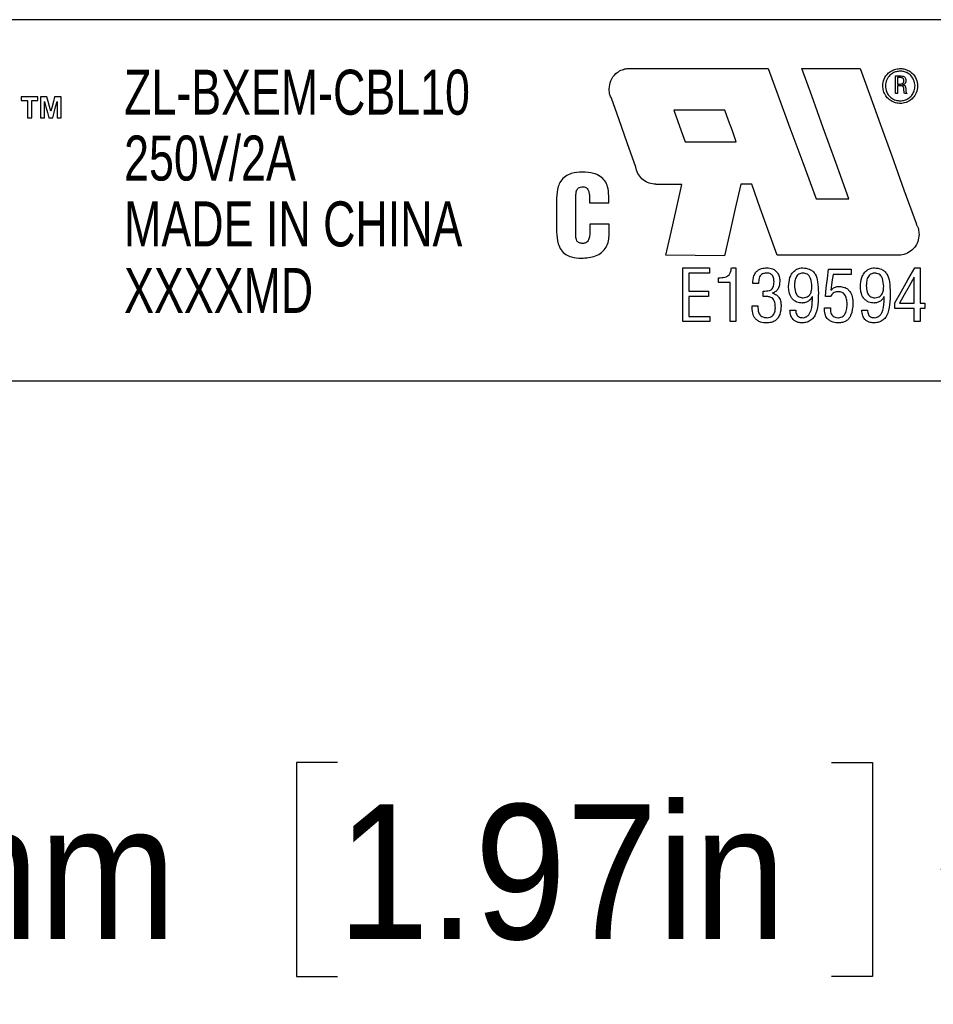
# Model space of a CAD drawing. Header units: millimetres. Extents: x 22 to 427, y 5 to 272.
# Tile 17 of 21: x 194 to 215, y 214 to 237. Entities that reach past the tile are written whole.
import ezdxf

# ---------------------------------------------------------------- set-up
doc = ezdxf.new("R2010")
doc.units = ezdxf.units.MM
doc.layers.add('2-TEXT', color=140, linetype='Continuous')
doc.layers.add('TEXT', color=140, linetype='Continuous')
doc.styles.add('SLDTEXTSTYLE0', font='Gothic.ttf', dxfattribs={"width": 0.913})
doc.styles.add('SLDTEXTSTYLE3', font='ARIALN.TTF', dxfattribs={"width": 0.87})
doc.dimstyles.new('SLDDIMSTYLE0', dxfattribs={"dimtxt": 3.175, "dimasz": 3.302, "dimexe": 0, "dimexo": 0.0625, "dimgap": 0.79375, "dimtad": 0, "dimtih": 1, "dimtoh": 1, "dimdec": 1, "dimrnd": 1e-09, "dimzin": 12, "dimdsep": 46, "dimtxsty": 'SLDTEXTSTYLE0', "dimsah": 1, "dimcen": 0.09, "dimadec": 0, "dimazin": 3, "dimtfac": 1, "dimtdec": 1, "dimtofl": 0, "dimtmove": 0, "dimatfit": 3, "dimfxl": 0, "dimfrac": 2, "dimtolj": 1, "dimtzin": 12, "dimarcsym": 0})

# ---------------------------------------------------------------- blocks, each defined once
blk = doc.blocks.new('_D_4')
at = {"layer": 'TEXT', "color": 140}
for p, q in [((229.36, 227.265), (229.36, 213.857)), ((261.11, 224.37), (261.11, 213.857)), ((201.396, 219.552), (200.429, 219.552)), ((200.429, 219.552), (200.429, 214.511)), ((213.033, 219.552), (214.001, 219.552)), ((214.001, 219.552), (214.001, 214.511)), ((229.36, 217.032), (215.612, 217.032)), ((261.11, 217.032), (229.36, 217.032)), ((200.429, 214.511), (201.396, 214.511)), ((214.001, 214.511), (213.033, 214.511))]:
    blk.add_line(p, q, dxfattribs=at)
for points in [[(229.36, 217.032), (232.662, 216.524), (232.662, 217.54)], [(261.11, 217.032), (257.808, 217.54), (257.808, 216.524)]]:
    blk.add_solid(points, dxfattribs=at)
at = {"layer": 'TEXT', "color": 140, "char_height": 3.175, "attachment_point": 1, "style": 'SLDTEXTSTYLE0'}
for s, insert in [('50mm', (186.832, 218.567)), ('1.97in', (201.396, 218.567))]:
    blk.add_mtext(s, dxfattribs=dict(at, insert=insert))

msp = doc.modelspace()

# ---------------------------------------------------------------- linework, layer by layer
at = {"color": 7, "linetype": 'Continuous', "lineweight": 25}
for p, q in [((229.36, 237.035), (178.56, 237.035)), ((208.299, 235.888), (211.542, 235.888)), ((212.334, 235.887), (213.708, 235.888)), ((214.538, 235.714), (214.646, 235.714)), ((214.65, 235.672), (214.585, 235.672)), ((214.585, 235.521), (214.658, 235.521)), ((214.707, 235.503), (214.707, 235.502)), ((214.806, 235.304), (214.806, 235.294)), ((193.948, 235.218), (193.948, 235.134)), ((194.343, 235.218), (193.948, 235.218)), ((193.948, 235.134), (194.095, 235.134)), ((194.095, 235.134), (194.095, 234.721)), ((194.196, 235.134), (194.343, 235.134)), ((194.196, 234.721), (194.196, 235.134)), ((194.343, 235.134), (194.343, 235.218)), ((194.406, 235.218), (194.406, 234.721)), ((194.556, 235.218), (194.406, 235.218)), ((194.499, 234.721), (194.499, 235.112)), ((194.886, 235.218), (194.735, 235.218)), ((194.793, 235.112), (194.793, 234.721)), ((194.886, 234.721), (194.886, 235.218)), ((210.523, 234.905), (209.324, 234.905)), ((194.095, 234.721), (194.196, 234.721)), ((194.406, 234.721), (194.499, 234.721)), ((194.597, 234.721), (194.694, 234.721)), ((194.793, 234.721), (194.886, 234.721)), ((209.586, 234.163), (210.791, 234.163)), ((208.9, 233.154), (208.9, 233.16)), ((209.512, 233.154), (208.9, 233.154)), ((211.154, 233.161), (210.897, 233.161)), ((207.334, 232.726), (207.788, 232.726)), ((207.788, 232.726), (207.788, 232.889)), ((212.669, 232.82), (213.442, 232.82)), ((207.342, 232.223), (207.342, 232.047)), ((207.796, 232.223), (207.342, 232.223)), ((215.032, 232.224), (215.029, 232.223)), ((210.514, 231.478), (209.133, 231.49)), ((214.627, 231.49), (211.757, 231.49)), ((209.534, 229.927), (209.534, 231.194)), ((209.534, 231.194), (210.164, 231.194)), ((210.164, 231.194), (210.164, 231.07)), ((210.676, 231.194), (210.782, 231.194)), ((210.782, 231.194), (210.782, 229.927)), ((212.356, 231.194), (212.356, 231.193)), ((212.961, 231.162), (213.496, 231.162)), ((213.496, 231.162), (213.496, 231.039)), ((214.047, 231.194), (214.047, 231.193)), ((214.995, 231.194), (215.12, 231.194)), ((215.12, 231.194), (215.12, 230.364)), ((209.67, 231.07), (209.67, 230.646)), ((210.164, 231.07), (209.67, 231.07)), ((213.496, 231.039), (213.072, 231.039)), ((214.984, 230.973), (214.981, 230.973)), ((214.984, 230.364), (214.984, 230.973)), ((209.67, 230.646), (210.134, 230.646)), ((210.134, 230.646), (210.134, 230.522)), ((210.646, 230.851), (210.376, 230.851)), ((210.646, 229.927), (210.646, 230.851)), ((211.315, 230.822), (211.178, 230.822)), ((212.573, 230.755), (212.573, 230.755)), ((213.016, 230.67), (213.019, 230.666)), ((214.264, 230.755), (214.264, 230.755)), ((210.134, 230.522), (209.67, 230.522)), ((209.67, 230.522), (209.67, 230.051)), ((211.645, 230.6), (211.645, 230.596)), ((212.587, 230.518), (212.583, 230.518)), ((213.009, 230.515), (212.889, 230.515)), ((214.278, 230.518), (214.274, 230.518)), ((211.162, 230.298), (211.3, 230.298)), ((212.056, 230.2), (212.192, 230.2)), ((212.868, 230.253), (213.007, 230.252)), ((213.747, 230.2), (213.883, 230.2)), ((214.528, 230.24), (214.528, 230.367)), ((214.984, 230.24), (214.528, 230.24)), ((214.636, 230.364), (214.984, 230.364)), ((214.984, 229.927), (214.984, 230.24)), ((215.12, 230.364), (215.233, 230.364)), ((215.233, 230.24), (215.12, 230.24)), ((215.12, 230.24), (215.12, 229.927)), ((215.233, 230.364), (215.233, 230.24)), ((209.67, 230.051), (210.168, 230.051)), ((210.168, 230.051), (210.168, 229.927)), ((210.168, 229.927), (209.534, 229.927)), ((210.782, 229.927), (210.646, 229.927)), ((215.12, 229.927), (214.984, 229.927)), ((178.56, 228.535), (229.36, 228.535))]:
    msp.add_line(p, q, dxfattribs=at)
at = {"color": 7, "linetype": 'Continuous', "lineweight": 25, "flags": 128}
for points in [[(211.542, 235.888), (211.78, 235.24), (212.055, 234.491), (212.356, 233.674), (212.669, 232.82)], [(213.442, 232.82), (213.134, 233.674), (212.838, 234.491), (212.568, 235.239), (212.334, 235.887)], [(213.708, 235.888), (213.927, 235.282), (214.178, 234.587), (214.452, 233.827), (214.74, 233.03), (215.032, 232.224)], [(214.538, 235.294), (214.538, 235.439), (214.538, 235.579), (214.538, 235.714)], [(214.585, 235.672), (214.585, 235.598), (214.585, 235.521)], [(214.585, 235.294), (214.561, 235.294), (214.538, 235.294)], [(214.666, 235.479), (214.625, 235.479), (214.585, 235.479)], [(214.585, 235.479), (214.585, 235.418), (214.585, 235.357), (214.585, 235.294)], [(214.806, 235.294), (214.779, 235.294), (214.752, 235.294)], [(194.499, 235.112), (194.531, 234.984), (194.564, 234.854), (194.597, 234.721)], [(194.646, 234.879), (194.616, 234.994), (194.586, 235.107), (194.556, 235.218)], [(194.735, 235.218), (194.706, 235.107), (194.677, 234.994), (194.646, 234.879)], [(194.694, 234.721), (194.728, 234.854), (194.76, 234.984), (194.793, 235.112)], [(208.425, 233.563), (208.223, 234.133), (208.031, 234.676), (207.851, 235.184)], [(209.324, 234.905), (209.409, 234.665), (209.496, 234.418), (209.586, 234.163)], [(210.791, 234.163), (210.7, 234.418), (210.61, 234.665), (210.523, 234.905)], [(209.133, 231.49), (209.257, 232.035), (209.384, 232.593), (209.512, 233.154)], [(210.897, 233.161), (210.768, 232.593), (210.639, 232.029), (210.514, 231.478)], [(211.757, 231.49), (211.56, 232.037), (211.357, 232.597), (211.154, 233.161)], [(206.56, 232.832), (206.56, 232.566), (206.56, 232.3), (206.56, 232.037)], [(207.011, 231.941), (207.012, 232.258), (207.013, 232.578), (207.014, 232.899)], [(207.334, 232.85), (207.334, 232.788), (207.334, 232.726)], [(207.796, 231.985), (207.796, 232.064), (207.796, 232.143), (207.796, 232.223)], [(212.889, 230.515), (212.912, 230.724), (212.936, 230.94), (212.961, 231.162)], [(214.528, 230.367), (214.678, 230.631), (214.834, 230.908), (214.995, 231.194)], [(210.376, 230.851), (210.376, 230.905), (210.376, 230.959)], [(213.072, 231.039), (213.053, 230.914), (213.034, 230.791), (213.016, 230.67)], [(214.981, 230.973), (214.862, 230.763), (214.747, 230.56), (214.636, 230.364)], [(211.428, 230.522), (211.428, 230.584), (211.427, 230.645)]]:
    msp.add_lwpolyline(points, dxfattribs=at)
at = {"color": 7, "linetype": 'Continuous', "lineweight": 25}
for points, knots in [([(207.796, 235.407), (207.804, 235.471), (207.819, 235.606), (207.933, 235.758), (208.066, 235.846), (208.179, 235.883), (208.249, 235.887), (208.278, 235.889)], [0, 0, 0, 0, 0.2529, 0.535011, 0.721202, 0.881986, 1, 1, 1, 1]), ([(208.278, 235.889), (208.28, 235.889), (208.284, 235.889), (208.291, 235.888), (208.296, 235.888), (208.299, 235.888)], [0, 0, 0, 0, 0.253144, 0.50574, 1, 1, 1, 1]), ([(214.242, 235.476), (214.248, 235.529), (214.261, 235.644), (214.358, 235.773), (214.472, 235.848), (214.579, 235.882), (214.683, 235.887), (214.789, 235.866), (214.896, 235.813), (215.001, 235.711), (215.056, 235.586), (215.061, 235.502), (215.063, 235.476)], [0, 0, 0, 0, 0.124079, 0.267361, 0.360378, 0.441598, 0.527125, 0.601786, 0.691267, 0.803872, 0.938495, 1, 1, 1, 1]), ([(214.652, 235.823), (214.621, 235.821), (214.561, 235.816), (214.47, 235.777), (214.38, 235.705), (214.312, 235.587), (214.294, 235.438), (214.339, 235.301), (214.424, 235.203), (214.521, 235.145), (214.6, 235.127), (214.645, 235.126), (214.652, 235.126)], [0, 0, 0, 0, 0.0847635, 0.1642853, 0.2695583, 0.3987962, 0.5271342, 0.6735817, 0.7803597, 0.8771676, 0.9790249, 1, 1, 1, 1]), ([(214.652, 235.126), (214.686, 235.129), (214.753, 235.134), (214.844, 235.178), (214.921, 235.245), (214.98, 235.337), (215.008, 235.456), (214.991, 235.594), (214.919, 235.712), (214.824, 235.783), (214.736, 235.818), (214.679, 235.821), (214.652, 235.823)], [0, 0, 0, 0, 0.09342, 0.183542, 0.273038, 0.370517, 0.478817, 0.602346, 0.744949, 0.842695, 0.926062, 1, 1, 1, 1]), ([(214.646, 235.714), (214.667, 235.714), (214.698, 235.713), (214.738, 235.7), (214.764, 235.682), (214.786, 235.646), (214.787, 235.615), (214.787, 235.595)], [0, 0, 0, 0, 0.285978, 0.437027, 0.576026, 0.722997, 1, 1, 1, 1]), ([(214.739, 235.598), (214.738, 235.61), (214.737, 235.629), (214.724, 235.65), (214.708, 235.663), (214.686, 235.671), (214.666, 235.672), (214.653, 235.672), (214.65, 235.672)], [0, 0, 0, 0, 0.260601, 0.411226, 0.5512, 0.704522, 0.937284, 1, 1, 1, 1]), ([(214.658, 235.521), (214.668, 235.522), (214.686, 235.523), (214.709, 235.532), (214.725, 235.546), (214.738, 235.569), (214.739, 235.588), (214.739, 235.598)], [0, 0, 0, 0, 0.2401, 0.409517, 0.565808, 0.748185, 1, 1, 1, 1]), ([(214.787, 235.595), (214.785, 235.578), (214.781, 235.552), (214.758, 235.524), (214.734, 235.509), (214.715, 235.505), (214.707, 235.503)], [0, 0, 0, 0, 0.363629, 0.575236, 0.809669, 1, 1, 1, 1]), ([(214.707, 235.502), (214.717, 235.501), (214.733, 235.499), (214.754, 235.49), (214.768, 235.477), (214.777, 235.454), (214.78, 235.435), (214.781, 235.424)], [0, 0, 0, 0, 0.255666, 0.399593, 0.532698, 0.72268, 1, 1, 1, 1]), ([(207.851, 235.184), (207.838, 235.212), (207.816, 235.261), (207.799, 235.336), (207.797, 235.383), (207.796, 235.407)], [0, 0, 0, 0, 0.390948, 0.696599, 1, 1, 1, 1]), ([(215.063, 235.476), (215.056, 235.42), (215.045, 235.317), (214.961, 235.193), (214.854, 235.108), (214.729, 235.064), (214.602, 235.061), (214.487, 235.093), (214.386, 235.155), (214.305, 235.245), (214.251, 235.356), (214.245, 235.437), (214.242, 235.476)], [0, 0, 0, 0, 0.12826, 0.238553, 0.338273, 0.444336, 0.539559, 0.630381, 0.719069, 0.811328, 0.911546, 1, 1, 1, 1]), ([(214.738, 235.401), (214.736, 235.417), (214.735, 235.438), (214.719, 235.462), (214.703, 235.473), (214.684, 235.478), (214.672, 235.479), (214.666, 235.479)], [0, 0, 0, 0, 0.373968, 0.526356, 0.693196, 0.852464, 1, 1, 1, 1]), ([(214.752, 235.294), (214.749, 235.305), (214.744, 235.325), (214.739, 235.361), (214.738, 235.386), (214.738, 235.401)], [0, 0, 0, 0, 0.2958978, 0.5865097, 1, 1, 1, 1]), ([(214.781, 235.424), (214.782, 235.411), (214.783, 235.389), (214.786, 235.358), (214.789, 235.34), (214.79, 235.33)], [0, 0, 0, 0, 0.3988224, 0.6982102, 1, 1, 1, 1]), ([(214.79, 235.33), (214.791, 235.326), (214.793, 235.318), (214.796, 235.311), (214.799, 235.307), (214.802, 235.305), (214.805, 235.304), (214.806, 235.304), (214.806, 235.304)], [0, 0, 0, 0, 0.428961, 0.662951, 0.776242, 0.87517, 0.953929, 1, 1, 1, 1]), ([(207.169, 233.449), (207.079, 233.444), (206.937, 233.437), (206.759, 233.354), (206.652, 233.243), (206.572, 233.066), (206.565, 232.925), (206.56, 232.832)], [0, 0, 0, 0, 0.268002, 0.423794, 0.58033, 0.722578, 1, 1, 1, 1]), ([(207.788, 232.889), (207.784, 232.961), (207.777, 233.084), (207.703, 233.244), (207.586, 233.358), (207.402, 233.437), (207.256, 233.445), (207.169, 233.449)], [0, 0, 0, 0, 0.224722, 0.384048, 0.544155, 0.727411, 1, 1, 1, 1]), ([(208.9, 233.16), (208.846, 233.165), (208.738, 233.176), (208.595, 233.258), (208.486, 233.378), (208.439, 233.489), (208.427, 233.552), (208.425, 233.563)], [0, 0, 0, 0, 0.238137, 0.476071, 0.713003, 0.95121, 1, 1, 1, 1]), ([(207.014, 232.899), (207.015, 232.927), (207.016, 232.973), (207.034, 233.029), (207.06, 233.065), (207.1, 233.09), (207.145, 233.1), (207.177, 233.1), (207.19, 233.1)], [0, 0, 0, 0, 0.271572, 0.434942, 0.563497, 0.692391, 0.873619, 1, 1, 1, 1]), ([(207.19, 233.1), (207.203, 233.099), (207.229, 233.097), (207.267, 233.074), (207.301, 233.032), (207.33, 232.955), (207.332, 232.89), (207.334, 232.85)], [0, 0, 0, 0, 0.123166, 0.246527, 0.394578, 0.628107, 1, 1, 1, 1]), ([(206.56, 232.037), (206.564, 231.943), (206.571, 231.797), (206.655, 231.612), (206.768, 231.503), (206.935, 231.431), (207.062, 231.424), (207.141, 231.42)], [0, 0, 0, 0, 0.286583, 0.448424, 0.612764, 0.758259, 1, 1, 1, 1]), ([(207.342, 232.047), (207.341, 232.015), (207.34, 231.95), (207.323, 231.869), (207.289, 231.813), (207.251, 231.783), (207.21, 231.77), (207.185, 231.769), (207.174, 231.769)], [0, 0, 0, 0, 0.263487, 0.527951, 0.659292, 0.792806, 0.911872, 1, 1, 1, 1]), ([(215.029, 232.223), (215.039, 232.203), (215.061, 232.164), (215.089, 232.082), (215.093, 232.019), (215.096, 231.978)], [0, 0, 0, 0, 0.260252, 0.519769, 1, 1, 1, 1]), ([(207.174, 231.769), (207.148, 231.77), (207.107, 231.773), (207.06, 231.8), (207.031, 231.835), (207.014, 231.884), (207.012, 231.921), (207.011, 231.941)], [0, 0, 0, 0, 0.288101, 0.437927, 0.586938, 0.77887, 1, 1, 1, 1]), ([(207.141, 231.42), (207.256, 231.427), (207.426, 231.438), (207.626, 231.55), (207.731, 231.675), (207.788, 231.827), (207.793, 231.932), (207.796, 231.985)], [0, 0, 0, 0, 0.346228, 0.514385, 0.681483, 0.83708, 1, 1, 1, 1]), ([(215.096, 231.978), (215.091, 231.922), (215.079, 231.812), (214.992, 231.665), (214.864, 231.552), (214.732, 231.499), (214.651, 231.492), (214.627, 231.49)], [0, 0, 0, 0, 0.221721, 0.44276, 0.671952, 0.90282, 1, 1, 1, 1]), ([(210.376, 230.959), (210.424, 230.96), (210.495, 230.963), (210.578, 230.995), (210.626, 231.034), (210.662, 231.101), (210.67, 231.159), (210.676, 231.194)], [0, 0, 0, 0, 0.3337838, 0.485445, 0.6020568, 0.7560425, 1, 1, 1, 1]), ([(211.178, 230.822), (211.181, 230.887), (211.186, 230.983), (211.248, 231.09), (211.31, 231.147), (211.4, 231.186), (211.469, 231.19), (211.512, 231.193)], [0, 0, 0, 0, 0.338073, 0.497319, 0.635525, 0.776994, 1, 1, 1, 1]), ([(211.512, 231.193), (211.556, 231.19), (211.63, 231.183), (211.718, 231.129), (211.779, 231.057), (211.811, 230.971), (211.814, 230.909), (211.816, 230.882)], [0, 0, 0, 0, 0.269119, 0.447875, 0.621223, 0.837202, 1, 1, 1, 1]), ([(212.023, 230.752), (212.028, 230.823), (212.036, 230.935), (212.106, 231.073), (212.188, 231.152), (212.278, 231.188), (212.333, 231.192), (212.356, 231.194)], [0, 0, 0, 0, 0.345786, 0.537286, 0.737356, 0.885709, 1, 1, 1, 1]), ([(212.356, 231.193), (212.412, 231.187), (212.498, 231.177), (212.598, 231.116), (212.673, 231.019), (212.718, 230.841), (212.722, 230.692), (212.725, 230.605)], [0, 0, 0, 0, 0.210931, 0.323786, 0.433483, 0.668292, 1, 1, 1, 1]), ([(213.714, 230.752), (213.719, 230.823), (213.727, 230.935), (213.797, 231.073), (213.879, 231.152), (213.97, 231.188), (214.024, 231.192), (214.047, 231.194)], [0, 0, 0, 0, 0.345785, 0.537282, 0.737352, 0.88571, 1, 1, 1, 1]), ([(214.047, 231.193), (214.103, 231.187), (214.189, 231.177), (214.289, 231.116), (214.364, 231.019), (214.409, 230.841), (214.414, 230.692), (214.417, 230.605)], [0, 0, 0, 0, 0.210927, 0.323786, 0.433483, 0.668292, 1, 1, 1, 1]), ([(211.509, 231.07), (211.482, 231.068), (211.439, 231.065), (211.386, 231.041), (211.349, 231.004), (211.319, 230.929), (211.316, 230.864), (211.315, 230.822)], [0, 0, 0, 0, 0.221137, 0.348347, 0.472521, 0.647735, 1, 1, 1, 1]), ([(211.427, 230.645), (211.477, 230.647), (211.54, 230.65), (211.611, 230.674), (211.643, 230.703), (211.673, 230.765), (211.677, 230.822), (211.68, 230.862)], [0, 0, 0, 0, 0.37574, 0.483308, 0.567372, 0.696091, 1, 1, 1, 1]), ([(211.68, 230.862), (211.678, 230.896), (211.676, 230.946), (211.652, 231.005), (211.624, 231.039), (211.582, 231.062), (211.541, 231.069), (211.515, 231.07), (211.509, 231.07)], [0, 0, 0, 0, 0.324774, 0.483395, 0.609501, 0.740135, 0.943168, 1, 1, 1, 1]), ([(211.816, 230.882), (211.812, 230.827), (211.807, 230.742), (211.74, 230.647), (211.684, 230.614), (211.651, 230.602), (211.645, 230.6)], [0, 0, 0, 0, 0.461023, 0.699057, 0.949818, 1, 1, 1, 1]), ([(212.361, 231.07), (212.336, 231.067), (212.295, 231.062), (212.243, 231.033), (212.196, 230.977), (212.167, 230.888), (212.163, 230.813), (212.162, 230.777)], [0, 0, 0, 0, 0.185666, 0.314335, 0.439148, 0.727416, 1, 1, 1, 1]), ([(212.573, 230.755), (212.568, 230.819), (212.561, 230.907), (212.513, 231.004), (212.466, 231.044), (212.415, 231.065), (212.379, 231.068), (212.361, 231.07)], [0, 0, 0, 0, 0.4469296, 0.6183483, 0.7442343, 0.8736689, 1, 1, 1, 1]), ([(214.052, 231.07), (214.028, 231.067), (213.986, 231.062), (213.934, 231.033), (213.887, 230.977), (213.858, 230.888), (213.855, 230.813), (213.853, 230.777)], [0, 0, 0, 0, 0.185659, 0.314329, 0.439143, 0.727414, 1, 1, 1, 1]), ([(214.264, 230.755), (214.259, 230.819), (214.252, 230.907), (214.204, 231.004), (214.158, 231.044), (214.106, 231.065), (214.07, 231.068), (214.052, 231.07)], [0, 0, 0, 0, 0.4469251, 0.6183427, 0.7442279, 0.8736697, 1, 1, 1, 1]), ([(212.346, 230.365), (212.303, 230.37), (212.232, 230.376), (212.145, 230.425), (212.076, 230.504), (212.029, 230.617), (212.025, 230.709), (212.023, 230.752)], [0, 0, 0, 0, 0.225302, 0.372871, 0.512217, 0.775221, 1, 1, 1, 1]), ([(212.162, 230.777), (212.165, 230.724), (212.17, 230.641), (212.215, 230.547), (212.268, 230.508), (212.316, 230.493), (212.348, 230.49), (212.363, 230.489)], [0, 0, 0, 0, 0.402253, 0.624218, 0.753905, 0.889427, 1, 1, 1, 1]), ([(212.363, 230.489), (212.388, 230.491), (212.431, 230.495), (212.486, 230.521), (212.532, 230.569), (212.566, 230.649), (212.571, 230.717), (212.573, 230.755)], [0, 0, 0, 0, 0.196139, 0.336042, 0.469209, 0.703743, 1, 1, 1, 1]), ([(213.188, 230.632), (213.165, 230.63), (213.125, 230.628), (213.073, 230.602), (213.034, 230.565), (213.018, 230.533), (213.009, 230.515)], [0, 0, 0, 0, 0.297632, 0.526709, 0.744605, 1, 1, 1, 1]), ([(213.019, 230.666), (213.032, 230.679), (213.058, 230.705), (213.101, 230.731), (213.144, 230.747), (213.176, 230.753), (213.203, 230.754), (213.216, 230.755), (213.222, 230.755)], [0, 0, 0, 0, 0.234664, 0.483875, 0.65389, 0.831981, 0.915881, 1, 1, 1, 1]), ([(213.401, 230.33), (213.4, 230.364), (213.398, 230.434), (213.374, 230.519), (213.336, 230.581), (213.29, 230.612), (213.239, 230.628), (213.205, 230.63), (213.188, 230.632)], [0, 0, 0, 0, 0.245531, 0.49731, 0.621149, 0.753932, 0.878663, 1, 1, 1, 1]), ([(213.222, 230.755), (213.261, 230.751), (213.328, 230.744), (213.411, 230.7), (213.478, 230.627), (213.53, 230.508), (213.536, 230.407), (213.54, 230.352)], [0, 0, 0, 0, 0.203466, 0.343897, 0.47799, 0.714535, 1, 1, 1, 1]), ([(214.037, 230.365), (213.994, 230.37), (213.923, 230.376), (213.837, 230.425), (213.768, 230.504), (213.721, 230.617), (213.716, 230.709), (213.714, 230.752)], [0, 0, 0, 0, 0.225303, 0.372873, 0.512214, 0.77522, 1, 1, 1, 1]), ([(213.853, 230.777), (213.856, 230.724), (213.862, 230.641), (213.906, 230.547), (213.959, 230.508), (214.007, 230.493), (214.04, 230.49), (214.054, 230.489)], [0, 0, 0, 0, 0.402252, 0.624212, 0.753905, 0.889427, 1, 1, 1, 1]), ([(214.054, 230.489), (214.079, 230.491), (214.122, 230.495), (214.178, 230.521), (214.223, 230.569), (214.258, 230.649), (214.262, 230.717), (214.264, 230.755)], [0, 0, 0, 0, 0.19614, 0.336043, 0.469211, 0.703742, 1, 1, 1, 1]), ([(211.711, 230.252), (211.71, 230.294), (211.708, 230.355), (211.683, 230.429), (211.652, 230.472), (211.601, 230.503), (211.524, 230.522), (211.463, 230.522), (211.428, 230.522)], [0, 0, 0, 0, 0.268332, 0.392888, 0.495593, 0.605948, 0.774075, 1, 1, 1, 1]), ([(211.645, 230.596), (211.678, 230.585), (211.738, 230.565), (211.807, 230.489), (211.842, 230.398), (211.845, 230.33), (211.847, 230.299)], [0, 0, 0, 0, 0.264688, 0.477203, 0.765738, 1, 1, 1, 1]), ([(212.725, 230.605), (212.723, 230.512), (212.717, 230.329), (212.678, 230.108), (212.58, 229.977), (212.487, 229.921), (212.404, 229.901), (212.358, 229.897), (212.346, 229.896)], [0, 0, 0, 0, 0.311309, 0.609757, 0.721171, 0.843755, 0.961461, 1, 1, 1, 1]), ([(212.583, 230.518), (212.561, 230.483), (212.526, 230.425), (212.441, 230.379), (212.383, 230.367), (212.351, 230.366), (212.346, 230.365)], [0, 0, 0, 0, 0.409311, 0.672446, 0.947613, 1, 1, 1, 1]), ([(212.363, 230.019), (212.386, 230.024), (212.43, 230.032), (212.489, 230.072), (212.566, 230.188), (212.579, 230.349), (212.585, 230.478), (212.587, 230.518)], [0, 0, 0, 0, 0.115709, 0.223941, 0.34859, 0.800501, 1, 1, 1, 1]), ([(214.417, 230.605), (214.414, 230.512), (214.409, 230.329), (214.369, 230.108), (214.271, 229.977), (214.178, 229.921), (214.096, 229.901), (214.049, 229.897), (214.037, 229.896)], [0, 0, 0, 0, 0.31131, 0.609757, 0.721171, 0.843759, 0.961465, 1, 1, 1, 1]), ([(214.274, 230.518), (214.253, 230.483), (214.217, 230.425), (214.132, 230.379), (214.075, 230.367), (214.042, 230.366), (214.037, 230.365)], [0, 0, 0, 0, 0.409315, 0.672437, 0.947601, 1, 1, 1, 1]), ([(214.054, 230.019), (214.077, 230.024), (214.121, 230.032), (214.181, 230.072), (214.257, 230.188), (214.27, 230.349), (214.276, 230.478), (214.278, 230.518)], [0, 0, 0, 0, 0.115709, 0.223937, 0.348586, 0.8005, 1, 1, 1, 1]), ([(211.506, 229.896), (211.457, 229.899), (211.38, 229.905), (211.287, 229.949), (211.217, 230.019), (211.165, 230.139), (211.163, 230.241), (211.162, 230.298)], [0, 0, 0, 0, 0.239998, 0.375667, 0.499864, 0.721329, 1, 1, 1, 1]), ([(211.3, 230.298), (211.3, 230.242), (211.301, 230.165), (211.346, 230.082), (211.39, 230.046), (211.447, 230.025), (211.491, 230.021), (211.517, 230.019)], [0, 0, 0, 0, 0.400815, 0.556781, 0.678736, 0.810176, 1, 1, 1, 1]), ([(211.847, 230.299), (211.842, 230.229), (211.836, 230.125), (211.773, 230.007), (211.704, 229.941), (211.612, 229.903), (211.543, 229.898), (211.506, 229.896)], [0, 0, 0, 0, 0.3481987, 0.5129475, 0.6561498, 0.8143901, 1, 1, 1, 1]), ([(211.517, 230.019), (211.54, 230.021), (211.58, 230.025), (211.63, 230.049), (211.672, 230.091), (211.706, 230.161), (211.709, 230.221), (211.711, 230.252)], [0, 0, 0, 0, 0.205209, 0.347492, 0.478966, 0.72172, 1, 1, 1, 1]), ([(212.346, 229.896), (212.314, 229.898), (212.257, 229.901), (212.182, 229.932), (212.12, 229.984), (212.067, 230.075), (212.06, 230.154), (212.056, 230.2)], [0, 0, 0, 0, 0.204049, 0.358463, 0.500526, 0.711194, 1, 1, 1, 1]), ([(212.192, 230.2), (212.194, 230.162), (212.198, 230.11), (212.237, 230.055), (212.274, 230.033), (212.318, 230.021), (212.347, 230.02), (212.363, 230.019)], [0, 0, 0, 0, 0.389671, 0.532985, 0.691132, 0.834489, 1, 1, 1, 1]), ([(213.2, 229.896), (213.156, 229.899), (213.083, 229.903), (212.992, 229.945), (212.923, 230.008), (212.871, 230.114), (212.869, 230.202), (212.868, 230.253)], [0, 0, 0, 0, 0.232591, 0.388496, 0.531452, 0.729471, 1, 1, 1, 1]), ([(213.007, 230.252), (213.008, 230.213), (213.008, 230.155), (213.039, 230.088), (213.074, 230.05), (213.123, 230.027), (213.166, 230.02), (213.191, 230.019), (213.196, 230.019)], [0, 0, 0, 0, 0.337916, 0.494851, 0.630906, 0.780715, 0.954297, 1, 1, 1, 1]), ([(213.196, 230.019), (213.217, 230.021), (213.256, 230.025), (213.306, 230.052), (213.358, 230.108), (213.394, 230.204), (213.398, 230.287), (213.401, 230.33)], [0, 0, 0, 0, 0.146678, 0.286318, 0.397227, 0.692489, 1, 1, 1, 1]), ([(213.54, 230.352), (213.532, 230.256), (213.521, 230.115), (213.425, 229.969), (213.334, 229.917), (213.261, 229.9), (213.215, 229.897), (213.2, 229.896)], [0, 0, 0, 0, 0.446237, 0.651783, 0.784318, 0.926419, 1, 1, 1, 1]), ([(214.037, 229.896), (214.005, 229.898), (213.948, 229.901), (213.873, 229.932), (213.811, 229.984), (213.758, 230.075), (213.751, 230.154), (213.747, 230.2)], [0, 0, 0, 0, 0.204056, 0.358469, 0.500525, 0.711195, 1, 1, 1, 1]), ([(213.883, 230.2), (213.885, 230.162), (213.889, 230.11), (213.929, 230.055), (213.966, 230.033), (214.009, 230.021), (214.038, 230.02), (214.054, 230.019)], [0, 0, 0, 0, 0.389669, 0.532976, 0.691132, 0.834477, 1, 1, 1, 1])]:
    msp.add_open_spline(points, degree=3, knots=knots, dxfattribs=at)

# ---------------------------------------------------------------- texts
at = {"layer": '2-TEXT', "color": 7, "attachment_point": 1, "style": 'SLDTEXTSTYLE3'}
for s, insert, char_height in [('ZL-BXEM-CBL10', (196.372, 235.857), 1.05833), ('250V/2A', (196.372, 234.307), 1.0583), ('MADE IN CHINA', (196.372, 232.757), 1.05833), ('XXXXMD', (196.372, 231.191), 1.0583)]:
    msp.add_mtext(s, dxfattribs=dict(at, insert=insert, char_height=char_height))

# ---------------------------------------------------------------- dimensions: what is measured, and where the dimension line sits
at = {"layer": 'TEXT', "color": 140}
dim = msp.add_linear_dim(base=(229.359801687, 217.031565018), p1=(261.109801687, 225.639902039), p2=(229.359801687, 228.534902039), dimstyle='SLDDIMSTYLE0', dxfattribs=at)
dim.commit()
dim.dimension.update_dxf_attribs({"geometry": '_D_4', "text_midpoint": (200.900031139, 217.031565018), "dimtype": 160})

doc.saveas('drawing.dxf')
